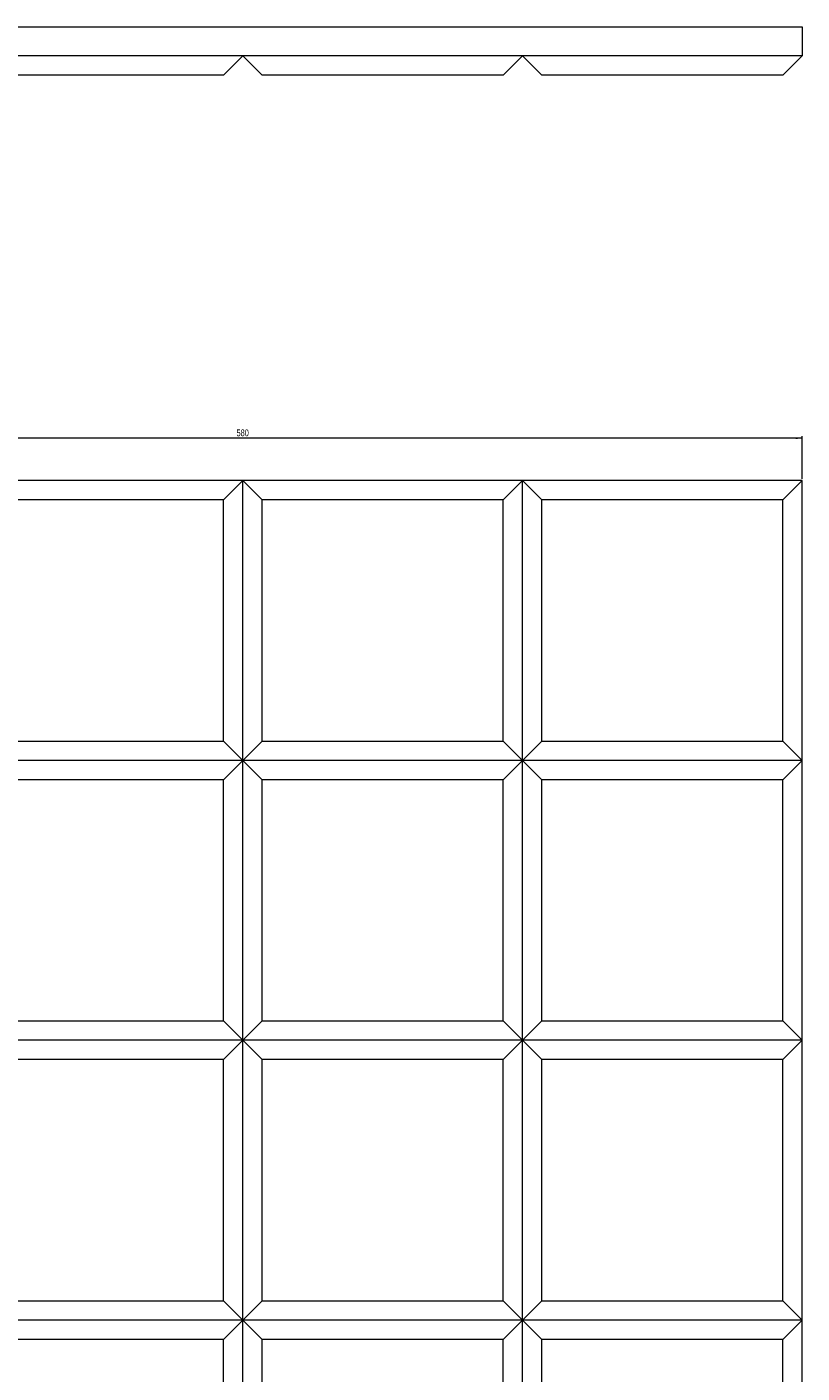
# Model space of a CAD drawing. Header units: millimetres. Extents: x 595 to 1399, y 250 to 1645.
# Tile 4 of 4: x 997 to 1399, y 947 to 1645. Entities that reach past the tile are written whole.
import ezdxf

# ---------------------------------------------------------------- set-up
doc = ezdxf.new("R2010")
doc.units = ezdxf.units.MM
doc.styles.add('SLDTEXTSTYLE0', font='TXT', dxfattribs={"width": 0.75})
doc.dimstyles.new('SLDDIMSTYLE0', dxfattribs={"dimtxt": 3.5, "dimasz": 3.302, "dimexe": 0, "dimexo": 0.0625, "dimgap": 0.875, "dimtad": 1, "dimrnd": 1e-09, "dimzin": 12, "dimdsep": 46, "dimtxsty": 'SLDTEXTSTYLE0', "dimsah": 1, "dimcen": 0.09, "dimadec": 0, "dimazin": 3, "dimtfac": 1, "dimtofl": 0, "dimtmove": 0, "dimatfit": 3, "dimfxl": 0, "dimfrac": 2, "dimtolj": 1, "dimtzin": 12, "dimarcsym": 0})

# ---------------------------------------------------------------- blocks, each defined once
blk = doc.blocks.new('_D')
at = {"color": 7, "linetype": 'Continuous', "lineweight": 0}
for p, q in [((819.28, 1410.57), (819.28, 1432.57)), ((1399.28, 1431.57), (819.28, 1431.57)), ((1399.28, 1410.57), (1399.28, 1432.57))]:
    blk.add_line(p, q, dxfattribs=at)
for points in [[(819.28, 1431.57), (822.59, 1431.06), (822.59, 1432.08)], [(1399.28, 1431.57), (1395.98, 1432.08), (1395.98, 1431.06)]]:
    blk.add_solid(points, dxfattribs=at)
at = {"color": 7, "linetype": 'Continuous', "lineweight": 0, "insert": (1106.04, 1436.08), "char_height": 3.5, "attachment_point": 1, "style": 'SLDTEXTSTYLE0'}
blk.add_mtext('580', dxfattribs=at)

msp = doc.modelspace()

# ---------------------------------------------------------------- linework, layer by layer
at = {"color": 7, "linetype": 'Continuous', "lineweight": 15}
for p, q in [((819.28343, 1644.66795), (1399.28343, 1644.66795)), ((1399.28343, 1644.66795), (1399.28343, 1629.66795)), ((1109.28343, 1629.66795), (964.28343, 1629.66795)), ((1109.28343, 1629.66795), (1099.28343, 1619.66795)), ((1254.28343, 1629.66795), (1109.28343, 1629.66795)), ((1109.28343, 1629.66795), (1119.28343, 1619.66795)), ((1254.28343, 1629.66795), (1244.28343, 1619.66795)), ((1399.28343, 1629.66795), (1254.28343, 1629.66795)), ((1254.28343, 1629.66795), (1264.28343, 1619.66795)), ((1399.28343, 1629.66795), (1389.28343, 1619.66795)), ((1099.28343, 1619.66795), (974.28343, 1619.66795)), ((1244.28343, 1619.66795), (1119.28343, 1619.66795)), ((1389.28343, 1619.66795), (1264.28343, 1619.66795)), ((1109.28343, 1409.56722), (964.28343, 1409.56722)), ((1109.28343, 1409.56722), (1099.28343, 1399.56722)), ((1109.28343, 1264.56722), (1109.28343, 1409.56722)), ((1109.28343, 1409.56722), (1119.28343, 1399.56722)), ((1254.28343, 1409.56722), (1109.28343, 1409.56722)), ((1254.28343, 1409.56722), (1244.28343, 1399.56722)), ((1254.28343, 1264.56722), (1254.28343, 1409.56722)), ((1254.28343, 1409.56722), (1264.28343, 1399.56722)), ((1399.28343, 1409.56722), (1254.28343, 1409.56722)), ((1399.28343, 1409.56722), (1389.28343, 1399.56722)), ((1399.28343, 1264.56722), (1399.28343, 1409.56722)), ((1099.28343, 1399.56722), (974.28343, 1399.56722)), ((1099.28343, 1274.56722), (1099.28343, 1399.56722)), ((1244.28343, 1399.56722), (1119.28343, 1399.56722)), ((1119.28343, 1274.56722), (1119.28343, 1399.56722)), ((1244.28343, 1274.56722), (1244.28343, 1399.56722)), ((1264.28343, 1274.56722), (1264.28343, 1399.56722)), ((1389.28343, 1399.56722), (1264.28343, 1399.56722)), ((1389.28343, 1274.56722), (1389.28343, 1399.56722)), ((974.28343, 1274.56722), (1099.28343, 1274.56722)), ((1099.28343, 1274.56722), (1109.28343, 1264.56722)), ((1119.28343, 1274.56722), (1109.28343, 1264.56722)), ((1119.28343, 1274.56722), (1244.28343, 1274.56722)), ((1244.28343, 1274.56722), (1254.28343, 1264.56722)), ((1264.28343, 1274.56722), (1254.28343, 1264.56722)), ((1264.28343, 1274.56722), (1389.28343, 1274.56722)), ((1389.28343, 1274.56722), (1399.28343, 1264.56722)), ((1109.28343, 1264.56722), (964.28343, 1264.56722)), ((1109.28343, 1264.56722), (1099.28343, 1254.56722)), ((1109.28343, 1264.56722), (1119.28343, 1254.56722)), ((1254.28343, 1264.56722), (1109.28343, 1264.56722)), ((1109.28343, 1119.56722), (1109.28343, 1264.56722)), ((1254.28343, 1264.56722), (1244.28343, 1254.56722)), ((1399.28343, 1264.56722), (1254.28343, 1264.56722)), ((1254.28343, 1119.56722), (1254.28343, 1264.56722)), ((1254.28343, 1264.56722), (1264.28343, 1254.56722)), ((1399.28343, 1264.56722), (1389.28343, 1254.56722)), ((1399.28343, 1119.56722), (1399.28343, 1264.56722)), ((1099.28343, 1254.56722), (974.28343, 1254.56722)), ((1099.28343, 1129.56722), (1099.28343, 1254.56722)), ((1244.28343, 1254.56722), (1119.28343, 1254.56722)), ((1119.28343, 1129.56722), (1119.28343, 1254.56722)), ((1244.28343, 1129.56722), (1244.28343, 1254.56722)), ((1264.28343, 1129.56722), (1264.28343, 1254.56722)), ((1389.28343, 1254.56722), (1264.28343, 1254.56722)), ((1389.28343, 1129.56722), (1389.28343, 1254.56722)), ((974.28343, 1129.56722), (1099.28343, 1129.56722)), ((1099.28343, 1129.56722), (1109.28343, 1119.56722)), ((1119.28343, 1129.56722), (1109.28343, 1119.56722)), ((1119.28343, 1129.56722), (1244.28343, 1129.56722)), ((1244.28343, 1129.56722), (1254.28343, 1119.56722)), ((1264.28343, 1129.56722), (1254.28343, 1119.56722)), ((1264.28343, 1129.56722), (1389.28343, 1129.56722)), ((1389.28343, 1129.56722), (1399.28343, 1119.56722)), ((1109.28343, 1119.56722), (964.28343, 1119.56722)), ((1109.28343, 1119.56722), (1099.28343, 1109.56722)), ((1254.28343, 1119.56722), (1109.28343, 1119.56722)), ((1109.28343, 974.56722), (1109.28343, 1119.56722)), ((1109.28343, 1119.56722), (1119.28343, 1109.56722)), ((1254.28343, 1119.56722), (1244.28343, 1109.56722)), ((1254.28343, 974.56722), (1254.28343, 1119.56722)), ((1254.28343, 1119.56722), (1264.28343, 1109.56722)), ((1399.28343, 1119.56722), (1254.28343, 1119.56722)), ((1399.28343, 1119.56722), (1389.28343, 1109.56722)), ((1399.28343, 974.56722), (1399.28343, 1119.56722)), ((1099.28343, 1109.56722), (974.28343, 1109.56722)), ((1099.28343, 984.56722), (1099.28343, 1109.56722)), ((1119.28343, 984.56722), (1119.28343, 1109.56722)), ((1244.28343, 1109.56722), (1119.28343, 1109.56722)), ((1244.28343, 984.56722), (1244.28343, 1109.56722)), ((1264.28343, 984.56722), (1264.28343, 1109.56722)), ((1389.28343, 1109.56722), (1264.28343, 1109.56722)), ((1389.28343, 984.56722), (1389.28343, 1109.56722)), ((974.28343, 984.56722), (1099.28343, 984.56722)), ((1099.28343, 984.56722), (1109.28343, 974.56722)), ((1119.28343, 984.56722), (1109.28343, 974.56722)), ((1119.28343, 984.56722), (1244.28343, 984.56722)), ((1244.28343, 984.56722), (1254.28343, 974.56722)), ((1264.28343, 984.56722), (1254.28343, 974.56722)), ((1264.28343, 984.56722), (1389.28343, 984.56722)), ((1389.28343, 984.56722), (1399.28343, 974.56722)), ((1109.28343, 974.56722), (964.28343, 974.56722)), ((1109.28343, 974.56722), (1099.28343, 964.56722)), ((1109.28343, 829.56722), (1109.28343, 974.56722)), ((1109.28343, 974.56722), (1119.28343, 964.56722)), ((1254.28343, 974.56722), (1109.28343, 974.56722)), ((1254.28343, 974.56722), (1244.28343, 964.56722)), ((1399.28343, 974.56722), (1254.28343, 974.56722)), ((1254.28343, 829.56722), (1254.28343, 974.56722)), ((1254.28343, 974.56722), (1264.28343, 964.56722)), ((1399.28343, 974.56722), (1389.28343, 964.56722)), ((1399.28343, 829.56722), (1399.28343, 974.56722)), ((1099.28343, 964.56722), (974.28343, 964.56722)), ((1099.28343, 839.56722), (1099.28343, 964.56722)), ((1244.28343, 964.56722), (1119.28343, 964.56722)), ((1119.28343, 839.56722), (1119.28343, 964.56722)), ((1244.28343, 839.56722), (1244.28343, 964.56722)), ((1264.28343, 839.56722), (1264.28343, 964.56722)), ((1389.28343, 964.56722), (1264.28343, 964.56722)), ((1389.28343, 839.56722), (1389.28343, 964.56722))]:
    msp.add_line(p, q, dxfattribs=at)

# ---------------------------------------------------------------- dimensions: what is measured, and where the dimension line sits
at = {"color": 7, "linetype": 'Continuous', "lineweight": 0}
dim = msp.add_linear_dim(base=(819.28343, 1431.56722), p1=(1399.28343, 1409.56722), p2=(819.28343, 1409.56722), dimstyle='SLDDIMSTYLE0', dxfattribs=at)
dim.commit()
dim.dimension.update_dxf_attribs({"geometry": '_D', "text_midpoint": (1109.92058, 1431.56722), "dimtype": 160})

doc.saveas('drawing.dxf')
